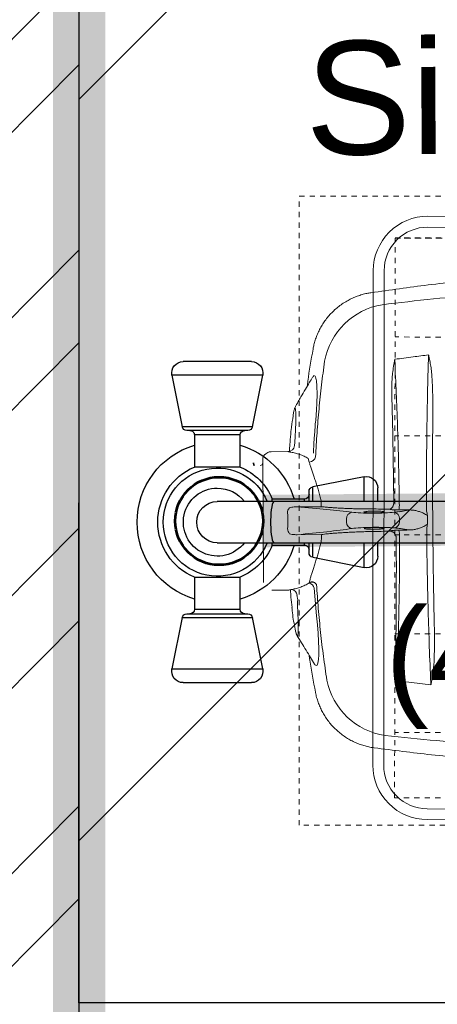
# Model space of a CAD drawing. Header units: inches. Extents: x 704 to 259546, y -107711 to 151004.
# Tile 52 of 208: x 127356 to 127364, y 20815 to 20834. Entities that reach past the tile are written whole.
import ezdxf

# ---------------------------------------------------------------- set-up
doc = ezdxf.new("R2010")
doc.units = ezdxf.units.IN
doc.header["$MEASUREMENT"] = 0
doc.linetypes.add('11aa1PB-bd$0$11aa1PB-af$0$TRATTEGGIATA', pattern=[0.75, 0.5, -0.25])
doc.linetypes.add('HIDDEN2', pattern=[0.1875, 0.125, -0.0625])
for name, color, linetype in [('A-FORMATEXT', 255, 'Continuous'), ('PP BALL VALVE', 7, 'Continuous'), ('TEXT50', 7, 'Continuous')]:
    doc.layers.add(name, color=color, linetype=linetype)
for name, color, linetype, lineweight in [('EQUIP DIM', 8, 'Continuous', 0), ('EQUIPMENT', 3, 'Continuous', 25), ('FLOOR RAISE', 4, 'Continuous', 5), ('PD_BRICK WALL_230', 4, 'Continuous', 50), ('PD_HATCH', 45, 'Continuous', 9), ('PP-Waste Pipe', 3, 'Continuous', 25)]:
    doc.layers.add(name, color=color, linetype=linetype, lineweight=lineweight)
doc.layers.add('FAINTEQUIP', color=7, linetype='Continuous', lineweight=0, true_color=0x4a4747)
doc.styles.get("Standard").update_dxf_attribs({"font": 'arial.ttf', "height": 6})

# ---------------------------------------------------------------- blocks, each defined once
blk = doc.blocks.new('SINK 510')
at = {"layer": 'EQUIPMENT', "color": 8, "lineweight": 0}
for p, q in [((168040.88, 33385.62), (168174.05, 33252.46)), ((168351.03, 33385.62), (168217.89, 33252.49)), ((168174.02, 33208.61), (168040.88, 33075.48)), ((168217.92, 33208.58), (168351.03, 33075.48))]:
    blk.add_line(p, q, dxfattribs=at)
at = {"layer": 'EQUIPMENT', "color": 8, "lineweight": 13}
blk.add_lwpolyline([(168421.34, 32955.56), (167970.55, 32955.56, -0.414214), (167920.96, 33005.15), (167920.96, 33455.95, -0.414214), (167970.55, 33505.54), (168421.34, 33505.54, -0.414214), (168470.96, 33455.93), (168470.96, 33005.18, -0.414214)], format="xyb", close=True, dxfattribs=at)
at = {"layer": 'EQUIPMENT', "color": 8, "lineweight": 0}
blk.add_lwpolyline([(168421.34, 32965.48), (167970.55, 32965.48, -0.414214), (167930.88, 33005.15), (167930.88, 33455.95, -0.414214), (167970.55, 33495.62), (168421.34, 33495.62, -0.414214), (168461.03, 33455.93), (168461.03, 33005.18, -0.414214)], format="xyb", close=True, dxfattribs=at)
at = {"layer": 'EQUIPMENT', "color": 8, "linetype": 'HIDDEN2', "lineweight": 0}
blk.add_lwpolyline([(167940.88, 33485.62), (167940.88, 32975.48), (168451.03, 32975.48), (168451.03, 33485.62)], close=True, dxfattribs=at)
for points in [[(168000.21, 33485.62), (168000.21, 32975.48)], [(168090.38, 33485.62), (168090.38, 32975.48)], [(168180.54, 33485.62), (168180.54, 32975.48)], [(168270.7, 33485.62), (168270.7, 32975.48)], [(168360.87, 33485.62), (168360.87, 32975.48)], [(167967.91, 33390.81), (168421.34, 33390.81)], [(167967.91, 33305.81), (168421.34, 33305.81)], [(167967.91, 33220.81), (168421.34, 33220.81)], [(167967.91, 33135.81), (168421.34, 33135.81)], [(167967.91, 33050.81), (168421.34, 33050.81)]]:
    blk.add_lwpolyline(points, dxfattribs=at)
at = {"layer": 'EQUIPMENT', "color": 8, "linetype": 'HIDDEN2'}
blk.add_lwpolyline([(168451.03, 33485.62), (168451.03, 32975.48)], dxfattribs=at)
at = {"layer": 'EQUIPMENT', "color": 8, "lineweight": 0}
for radius in [31.03, 26.35]:
    blk.add_circle((168195.98, 33230.52), radius, dxfattribs=at)
blk = doc.blocks.new('sfv')
at = {"layer": 'EQUIPMENT', "color": 8, "linetype": 'Continuous'}
for p, q in [((-10910.49, -25959.56), (-10910.49, -25955.65)), ((-10877.99, -25955.65), (-10877.99, -25959.56)), ((-10905.49, -25971.28), (-10905.49, -25960.42)), ((-10882.99, -25960.42), (-10882.99, -25971.28)), ((-10905.49, -26014.72), (-10905.49, -25971.28)), ((-10882.99, -25971.28), (-10882.99, -26014.72)), ((-10905.49, -26199.37), (-10905.49, -26014.72)), ((-10882.99, -26014.72), (-10882.99, -26199.37)), ((-10912.87, -26142.86), (-10905.49, -26142.86)), ((-10882.99, -26142.86), (-10875.61, -26142.86)), ((-10913.39, -26178.35), (-10919, -26150.34)), ((-10919, -26150.34), (-10905.49, -26150.34)), ((-10882.99, -26150.34), (-10869.49, -26150.34)), ((-10869.49, -26150.34), (-10875.09, -26178.35)), ((-10913.39, -26178.35), (-10905.49, -26178.35)), ((-10910.94, -26180.36), (-10905.49, -26180.36)), ((-10882.99, -26178.35), (-10875.09, -26178.35)), ((-10882.99, -26180.36), (-10877.54, -26180.36)), ((-10906.74, -26200.36), (-10906.74, -26182.86)), ((-10906.74, -26182.86), (-10905.49, -26182.86)), ((-10882.99, -26182.86), (-10881.74, -26182.86)), ((-10881.74, -26182.86), (-10881.74, -26200.36)), ((-10906.74, -26200.36), (-10905.49, -26200.36)), ((-10905.49, -26230.36), (-10905.49, -26199.37)), ((-10882.99, -26199.37), (-10882.99, -26230.36)), ((-10882.99, -26200.36), (-10881.74, -26200.36)), ((-10974.27, -26205.6), (-10946.25, -26211.21)), ((-10974.27, -26255.11), (-10974.27, -26205.6)), ((-10842.23, -26211.21), (-10814.22, -26205.6)), ((-10814.22, -26205.6), (-10814.22, -26255.11)), ((-10981.74, -26248.99), (-10981.74, -26211.73)), ((-10946.25, -26249.51), (-10946.25, -26211.21)), ((-10944.24, -26247.06), (-10944.24, -26213.66)), ((-10844.24, -26213.66), (-10844.24, -26247.06)), ((-10842.23, -26211.21), (-10842.23, -26249.51)), ((-10806.74, -26211.73), (-10806.74, -26248.99)), ((-10941.74, -26217.86), (-10924.24, -26217.86)), ((-10941.74, -26242.86), (-10941.74, -26217.86)), ((-10924.24, -26242.86), (-10924.24, -26217.86)), ((-10864.24, -26217.86), (-10846.74, -26217.86)), ((-10864.24, -26217.86), (-10864.24, -26242.86)), ((-10846.74, -26217.86), (-10846.74, -26242.86)), ((-10924.24, -26242.86), (-10941.74, -26242.86)), ((-10846.74, -26242.86), (-10864.24, -26242.86)), ((-10946.25, -26249.51), (-10974.27, -26255.11)), ((-10814.22, -26255.11), (-10842.23, -26249.51))]:
    blk.add_line(p, q, dxfattribs=at)
for points in [[(-10905.49, -25971.1), (-10905.51, -25971.09), (-10907.16, -25969.26), (-10908.52, -25967.2), (-10909.53, -25964.97), (-10910.19, -25962.6), (-10910.48, -25960.17), (-10910.38, -25957.72), (-10909.91, -25955.32), (-10909.07, -25953.01), (-10907.88, -25950.86), (-10906.37, -25948.91), (-10904.58, -25947.21), (-10902.54, -25945.8), (-10900.32, -25944.71), (-10897.94, -25943.97), (-10895.48, -25943.6), (-10893, -25943.6), (-10890.54, -25943.97), (-10888.17, -25944.71), (-10885.94, -25945.8), (-10883.9, -25947.21), (-10882.11, -25948.91), (-10880.6, -25950.86), (-10879.41, -25953.01), (-10878.57, -25955.32), (-10878.1, -25957.72), (-10878, -25960.17), (-10878.29, -25962.6), (-10878.95, -25964.97), (-10879.97, -25967.2), (-10881.32, -25969.26), (-10882.97, -25971.09), (-10882.99, -25971.1)], [(-10882.99, -26014.72), (-10883.18, -26015.08), (-10883.75, -26015.43), (-10884.68, -26015.75), (-10885.93, -26016.04), (-10887.46, -26016.28), (-10889.23, -26016.47), (-10891.16, -26016.6), (-10893.2, -26016.67), (-10895.28, -26016.67), (-10897.32, -26016.6), (-10899.26, -26016.47), (-10901.02, -26016.28), (-10902.55, -26016.04), (-10903.81, -26015.75), (-10904.73, -26015.43), (-10905.3, -26015.08), (-10905.49, -26014.72)], [(-10882.99, -26199.37), (-10883.18, -26199.73), (-10883.75, -26200.08), (-10884.68, -26200.4), (-10885.93, -26200.69), (-10887.46, -26200.93), (-10889.23, -26201.12), (-10891.16, -26201.25), (-10893.2, -26201.32), (-10895.28, -26201.32), (-10897.32, -26201.25), (-10899.26, -26201.12), (-10901.02, -26200.93), (-10902.55, -26200.69), (-10903.81, -26200.4), (-10904.73, -26200.08), (-10905.3, -26199.73), (-10905.49, -26199.37)]]:
    blk.add_lwpolyline(points, dxfattribs=at)
for centre, radius, start, end in [((-10894.24, -25956), 16.37, 33.4887, 145.4972), ((-10894.24, -25955.81), 16.24, 45.433, 145.8895), ((-10894.65, -25955.66), 15.84, 145.6855, 179.9516), ((-10894.24, -25960.56), 11.25, 0.6851, 179.3149), ((-10893.82, -25955.66), 15.83, 0.0295, 33.2904), ((-10894.24, -25971.41), 11.25, 0.6851, 179.3149), ((-10912.87, -26149.11), 6.25, 90, 191.3099), ((-10875.61, -26149.11), 6.25, 348.6901, 90), ((-10910.94, -26177.86), 2.5, 191.3099, 270), ((-10909.24, -26182.86), 2.5, 0, 90), ((-10879.24, -26182.86), 2.5, 90, 180), ((-10877.54, -26177.86), 2.5, 270, 348.6901), ((-10894.24, -26230.36), 43.75, 106.6015, 163.3985), ((-10894.24, -26230.36), 43.75, 16.6015, 73.3985), ((-10894.24, -26230.36), 32.5, 112.6199, 157.3801), ((-10894.24, -26230.36), 32.5, 22.6199, 67.3801), ((-10975.49, -26211.73), 6.25, 78.6901, 180), ((-10894.24, -26230.36), 29.49, 112.4264, 270), ((-10894.24, -26230.36), 29.49, 270, 67.5736), ((-10812.99, -26211.73), 6.25, 0, 101.3099), ((-10946.74, -26213.66), 2.5, 0, 78.6901), ((-10841.74, -26213.66), 2.5, 101.3099, 180), ((-10941.74, -26215.36), 2.5, 180, 270), ((-10894.24, -26230.36), 18.54, 127.3515, 0), ((-10894.24, -26230.36), 18.54, 0, 52.6485), ((-10846.74, -26215.36), 2.5, 270, 0), ((-10894.24, -26230.36), 11.25, 180, 0), ((-10941.74, -26245.36), 2.5, 90, 180), ((-10894.24, -26230.36), 43.75, 196.6015, 343.3985), ((-10894.24, -26230.36), 32.5, 202.6199, 270), ((-10894.24, -26230.36), 32.5, 270, 337.3801), ((-10846.74, -26245.36), 2.5, 0, 90), ((-10975.49, -26248.99), 6.25, 180, 281.3099), ((-10946.74, -26247.06), 2.5, 281.3099, 0), ((-10841.74, -26247.06), 2.5, 180, 258.6901), ((-10812.99, -26248.99), 6.25, 258.6901, 0)]:
    blk.add_arc(centre, radius, start, end, dxfattribs=at)
blk = doc.blocks.new('A$C1D4F2A26')
at = {"layer": 'EQUIPMENT', "color": 8, "elevation": -5.64}
blk.add_lwpolyline([(0.06, -4638.5), (749.88, -4638.51), (749.77, -5123.17), (-0.05, -5123.17)], close=True, dxfattribs=at)
at = {"layer": 'EQUIPMENT', "color": 8}
for name, p, xscale, yscale, zscale, rotation in [('SINK 510', (-17454.88, -94271.39, -5.64), -0.5315173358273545, 0.5315173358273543, 0.5315173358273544, 269.9481347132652), ('sfv', (23382.88, 4793.49, -5.64), -0.8888888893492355, 0.8888888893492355, 0.8888888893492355, 270.0000000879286)]:
    blk.add_blockref(name, p, dxfattribs=dict(at, xscale=xscale, yscale=yscale, zscale=zscale, rotation=rotation))
at = {"layer": 'EQUIP DIM', "color": 8, "insert": (737.13, -4653.72, -5.64), "char_height": 45, "width": 701.7323, "attachment_point": 3, "rotation": 0.3228}
blk.add_mtext('{\\H1.2222x;\\C256;Sink with veg prep table with undershelf\\P\\H0.81818x;(450WX750DX850H)}', dxfattribs=at)
blk = doc.blocks.new('GF')
at = {"layer": 'PD_HATCH'}
h = blk.add_hatch(dxfattribs=at)
h.set_pattern_fill('ANSI32', color=8, scale=10)
h.set_pattern_definition([(45, (-14275.403, 2047.8815), (-2.65165043, 2.65165043), []), (45, (-14273.6353, 2047.8815), (-2.65165043, 2.65165043), [])])
h.paths.add_polyline_path([(128238.35, 20697.635), (128071.85, 20697.635), (128071.85, 20688.635), (128238.35, 20688.635)])
h.paths.add_polyline_path([(128056.85, 20697.635), (128034.35, 20697.635), (128034.35, 20688.635), (128056.85, 20688.635)])
h.paths.add_polyline_path([(127914.35, 20697.635), (127891.85, 20697.635), (127891.85, 20688.635), (127914.35, 20688.635)])
h.paths.add_polyline_path([(127876.85, 20697.635), (127852.1, 20697.635), (127852.1, 20688.635), (127876.85, 20688.635)])
h.paths.add_polyline_path([(127721.478, 20697.635), (127707.35, 20697.635), (127707.35, 20688.635), (127732.1, 20688.635), (127732.1, 20697.635), (127725.978, 20697.635), (127725.978, 21016.634), (127721.478, 21016.634)])
h.paths.add_polyline_path([(127620.978, 21016.635), (127625.478, 21016.635), (127625.478, 20697.635), (127620.978, 20697.635)])
h.paths.add_polyline_path([(127338.35, 20688.635), (127363.1, 20688.635), (127363.1, 20697.635), (127356.978, 20697.635), (127356.978, 21016.635), (127332.978, 21016.635), (127332.978, 21012.135), (127352.478, 21012.135), (127352.478, 20697.635), (127338.35, 20697.635)])
h.paths.add_polyline_path([(127667.6, 20697.635), (127692.35, 20697.635), (127692.35, 20688.635), (127667.6, 20688.635)])
h.paths.add_polyline_path([(127547.6, 20697.635), (127522.85, 20697.635), (127522.85, 20688.635), (127547.6, 20688.635)])
h.paths.add_polyline_path([(127483.1, 20697.635), (127507.85, 20697.635), (127507.85, 20688.635), (127483.1, 20688.635)])
at = {"layer": 'PD_BRICK WALL_230', "color": 8, "lineweight": 30}
blk.add_lwpolyline([(127338.35, 20688.635), (127363.1, 20688.635), (127363.1, 20697.635), (127356.978, 20697.635), (127356.978, 21016.635), (127332.978, 21016.635), (127332.978, 21012.135), (127352.478, 21012.135), (127352.478, 20697.635), (127338.35, 20697.635), (127338.35, 20688.635)], dxfattribs=at)
at = {"layer": 'EQUIPMENT', "color": 8, "xscale": 0.03937002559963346, "yscale": 0.03937002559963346, "zscale": 0.03937002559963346}
blk.add_blockref('A$C1D4F2A26', (127356.978, 21016.635), dxfattribs=at)
blk = doc.blocks.new('GREASE TRAP')
at = {"linetype": 'Continuous', "lineweight": 0}
for p, q in [((192.73, 24.47), (194.13, 24.73)), ((194.13, 24.38), (192.86, 24.15)), ((194.13, 24.38), (194.13, 24.38)), ((130, 19.09), (196.04, 19.56)), ((199.64, 16.91), (199.05, 17.88)), ((125.95, 14.6), (126.02, 5.6)), ((200.21, 6.12), (200.15, 15.12)), ((101.47, 1.02), (101.53, 1.09)), ((105.08, 2.2), (104.82, 2.14)), ((106.09, 2.36), (105.08, 2.2)), ((105.88, 2.34), (105.46, 2.26)), ((155.69, 1.09), (155.78, -11.94)), ((170.69, -11.83), (170.6, 1.2)), ((203.42, 2.48), (203.82, 2.45)), ((221.19, 3.02), (217.77, 3.51)), ((221.19, 3.02), (221.46, 2.96)), ((194.63, -5.37), (196.53, -4.83)), ((71.3, -8.75), (71.3, -8.75)), ((86.29, -8.28), (86.29, -8.28)), ((112.29, -9.3), (127.01, -8.07)), ((129.86, -5.29), (131.76, -5.81)), ((255.13, -7.46), (255.13, -7.46)), ((155.78, -11.94), (153.24, -11.96)), ((173.24, -11.81), (170.69, -11.83)), ((164.21, -25.3), (162.46, -25.31)), ((167.66, -35.14), (167.66, -35.13)), ((41.53, -40.18), (41.52, -40.18)), ((285.35, -38.46), (285.34, -38.47)), ((157.58, -48.75), (157.74, -48.99)), ((169.26, -48.91), (169.42, -48.67)), ((164.28, -53.75), (162.79, -53.76))]:
    blk.add_line(p, q, dxfattribs=at)
at = {"linetype": 'Continuous', "lineweight": 0, "flags": 128}
blk.add_lwpolyline([(86.3, -8.3), (86.04, -8.45), (85.54, -9.06), (85.84, -9.59), (86.91, -10), (88.8, -10.3), (91.36, -10.48), (94.66, -10.52), (98.48, -10.42), (102.88, -10.18), (107.43, -9.81), (112.29, -9.3), (112.29, -9.3), (112.29, -9.3)], dxfattribs=at)
at = {"linetype": 'Continuous', "lineweight": 0}
for centre, radius, start, end in [((192.91, 23.98), 0.175, 100.4029, 181.3223), ((194.16, 20.94), 1.4, 180.4029, 270.4029), ((196.06, 16.06), 3.5, 31.3666, 90.4029), ((196.65, 15.09), 3.5, 0.4029, 31.3666), ((159.04, 1.73), 4.5, 91.4189, 129.5992), ((167.25, 1.79), 4.5, 51.2066, 89.3869), ((203.65, 5.92), 3.44, 176.6809, 266.091), ((122.99, 4.65), 3.47, 273.8373, 347.9506), ((125.77, -3.96), 4.3, 286.8246, 341.9182), ((198.25, -5.27), 3.62, 181.5877, 256.2115), ((85.35, -51.77), 37.74, 101.4742, 171.3433), ((241.68, -50.67), 37.74, 9.4629, 79.3311), ((162.42, -28.76), 3.45, 89.2499, 172.4858), ((164.3, -28.74), 3.45, 8.32, 91.5559), ((162.61, -50.36), 3.4, 191.9678, 273.0053), ((164.41, -50.35), 3.4, 267.8004, 348.838), ((155.3, -40.76), 13.01, 267.626, 282.6004), ((171.59, -40.63), 13.03, 258.2221, 273.1759), ((70.56, -69.04), 5.1, 342.0367, 342.3594)]:
    blk.add_arc(centre, radius, start, end, dxfattribs=at)
for centre, major_axis, start_param, end_param in [((165.7, 113.57), (-1.17, 166.9), 2.309725, 2.586364), ((159.02, 113.53), (-1.17, 166.9), 3.696821, 3.973461), ((158.43, -40.21), (-0.1, 14), 3.824132, 5.727956), ((168.44, -40.14), (-0.1, 14), 0.555229, 2.459054), ((164.29, -115.13), (-0.58, 82.6), 0.682539, 0.730265), ((163.64, -115.14), (-0.58, 82.6), 5.55292, 5.600646), ((158.37, -45.81), (-0.07, 10.5), 3.449035, 3.871858), ((168.58, -45.74), (-0.07, 10.5), 2.411328, 2.834153)]:
    blk.add_ellipse(centre, major_axis=major_axis, ratio=0.087489, start_param=start_param, end_param=end_param, dxfattribs=at)
for points, knots in [([(126.02, 5.6), (126.09, 5.34), (126.13, 5.18), (126.25, 4.67), (126.31, 4.33), (126.38, 3.92)], [0, 0, 0, 0, 0.5, 0.5, 1, 1, 1, 1]), ([(167.3, 6.29), (165.92, 6.12), (164.52, 6.03), (161.7, 6.01), (160.31, 6.08), (158.92, 6.23)], [0, 0, 0, 0, 0.5, 0.5, 1, 1, 1, 1]), ([(170.6, 1.2), (170.6, 1.71), (170.59, 2.65), (170.44, 4.02), (170.19, 4.87), (170.07, 5.29)], [0, 0, 0, 0, 0.374373, 0.684718, 1, 1, 1, 1]), ([(199.87, 4.44), (199.93, 4.85), (200, 5.19), (200.1, 5.7), (200.14, 5.86), (200.21, 6.12)], [0, 0, 0, 0, 0.5, 0.5, 1, 1, 1, 1]), ([(101.52, 1.09), (100.26, 0.3), (97.71, -1.29), (93.81, -3.69), (90, -6.02), (87.5, -7.55), (86.31, -8.27)], [0, 0, 0, 0, 0.2528454, 0.5089886, 0.7672662, 1, 1, 1, 1]), ([(122.45, 1.12), (122.45, 1.12), (121.38, 0.58), (118.79, 1.17), (115.38, 0.72), (112.05, 0.67), (109.07, 0.56), (106.46, 0.53), (104.35, 0.54), (102.74, 0.61), (101.74, 0.74), (101.3, 0.87), (101.43, 0.98), (101.47, 1.02)], [0, 0, 0, 0, 0.000001, 0.102794, 0.208141, 0.312848, 0.420372, 0.524648, 0.631769, 0.736112, 0.843311, 0.947618, 1, 1, 1, 1]), ([(104.82, 2.16), (104.55, 2.1), (103.84, 1.96), (103.07, 1.76), (102.37, 1.52), (101.91, 1.34), (101.6, 1.15), (101.52, 1.1)], [0, 0, 0, 0, 0.216023, 0.560392, 0.763973, 0.942309, 1, 1, 1, 1]), ([(116.76, 3.87), (116.16, 3.83), (112.47, 3.6), (109, 2.92), (106.09, 2.36)], [0, 0, 0, 0, 0.163282, 1, 1, 1, 1]), ([(126.23, 4.72), (126.13, 4.71), (126.03, 4.7), (125.93, 4.7), (124.7, 4.62), (121.64, 4.44), (118.59, 4.07), (116.77, 3.85)], [-0.033141, -0.033141, -0.033141, -0.033141, 0, 0, 0, 0.400839, 1, 1, 1, 1]), ([(123.22, 1.19), (122.97, 1.16), (122.71, 1.12), (122.45, 1.12), (122.45, 1.12)], [0, 0, 0, 0, 0.9999461, 1, 1, 1, 1]), ([(126.38, 3.92), (126.52, 3.11), (126.69, 2.31), (127.11, 0.73), (127.36, -0.05), (127.94, -1.59), (128.26, -2.35), (129, -3.84), (129.41, -4.58), (129.86, -5.29)], [0, 0, 0, 0, 0.25, 0.25, 0.5, 0.5, 0.75, 0.75, 1, 1, 1, 1]), ([(156.17, 5.2), (156.04, 4.72), (155.68, 3.37), (155.69, 1.99), (155.69, 1.09)], [0, 0, 0, 0, 0.3484193, 1, 1, 1, 1]), ([(196.53, -4.83), (196.97, -4.1), (197.36, -3.36), (198.08, -1.86), (198.39, -1.09), (198.95, 0.45), (199.19, 1.24), (199.58, 2.82), (199.75, 3.63), (199.87, 4.44)], [0, 0, 0, 0, 0.25, 0.25, 0.5, 0.5, 0.75, 0.75, 1, 1, 1, 1]), ([(209.48, 4.5), (207.65, 4.7), (204.6, 5.02), (201.53, 5.16), (200.3, 5.22)], [0, 0, 0, 0, 0.598702, 1, 1, 1, 1]), ([(203.82, 2.45), (204.95, 2.38), (207.23, 2.23), (210.53, 2.05), (213.64, 1.92), (216.43, 1.84), (218.87, 1.82), (220.84, 1.85), (222.33, 1.93), (223.26, 2.06), (223.62, 2.24), (223.4, 2.47), (222.63, 2.73), (221.68, 2.92), (221.19, 3.02)], [0, 0, 0, 0, 0.0820775, 0.1665466, 0.2486247, 0.333071, 0.415408, 0.5001276, 0.5825184, 0.6672865, 0.7498339, 0.8347659, 0.9162327, 1, 1, 1, 1]), ([(217.77, 3.51), (215.81, 3.85), (213.11, 4.33), (210.26, 4.47), (209.48, 4.51)], [0, 0, 0, 0, 0.7275248, 1, 1, 1, 1]), ([(240.05, -7.16), (239.14, -6.62), (237.02, -5.36), (233.49, -3.26), (229.31, -0.76), (226.34, 1.01), (223.42, 2.41)], [0, 0, 0, 0, 0.179067, 0.418189, 0.690626, 1, 1, 1, 1]), ([(255.13, -7.42), (249.39, -6.4), (242.78, -5.22), (236.12, -4.41), (235.24, -4.3)], [0, 0, 0, 0, 0.868162, 1, 1, 1, 1]), ([(71.29, -8.7), (71.22, -8.71), (70.27, -8.86), (68.47, -9.33), (65.89, -10.12), (63.38, -11.12), (60.94, -12.29), (58.51, -13.69), (56.13, -15.31), (53.84, -17.17), (51.72, -19.17), (49.79, -21.31), (48.05, -23.56), (46.51, -25.91), (45.16, -28.33), (44.01, -30.83), (43.06, -33.37), (42.31, -35.94), (41.79, -38.22), (41.6, -39.64), (41.53, -40.18)], [0, 0, 0, 0, 0.0043, 0.062427, 0.120682, 0.179038, 0.237474, 0.295974, 0.360442, 0.424188, 0.487097, 0.549223, 0.610606, 0.671276, 0.731251, 0.79054, 0.849146, 0.907063, 0.964275, 1, 1, 1, 1]), ([(91.16, -5.31), (90.27, -5.43), (83.62, -6.33), (77.02, -7.61), (71.29, -8.71)], [0, 0, 0, 0, 0.132817, 1, 1, 1, 1]), ([(77.84, -14.79), (82.06, -14.17), (90.5, -12.93), (103.28, -11.43), (116.13, -10.17), (124.74, -9.56), (129.05, -9.26)], [0, 0, 0, 0, 0.249503, 0.499006, 0.749503, 1, 1, 1, 1]), ([(131.76, -5.81), (132.33, -5.95), (133.47, -6.25), (135.44, -6.86), (137.59, -7.57), (139.92, -8.34), (142.38, -9.14), (144.97, -9.95), (147.71, -10.72), (150.48, -11.41), (152.36, -11.78), (153.24, -11.96)], [0, 0, 0, 0, 0.110862, 0.221742, 0.336208, 0.450686, 0.561628, 0.67257, 0.786427, 0.900273, 1, 1, 1, 1]), ([(173.24, -11.81), (174.11, -11.63), (175.97, -11.24), (178.67, -10.52), (181.39, -9.72), (183.99, -8.87), (186.46, -8.03), (188.75, -7.23), (190.88, -6.5), (192.88, -5.84), (194.04, -5.53), (194.63, -5.37)], [0, 0, 0, 0, 0.099727, 0.210626, 0.321535, 0.435425, 0.549315, 0.660296, 0.771268, 0.885644, 1, 1, 1, 1]), ([(197.39, -8.78), (201.68, -9.02), (210.27, -9.5), (223.12, -10.58), (235.93, -11.9), (244.43, -13.02), (248.67, -13.58)], [0, 0, 0, 0, 0.249503, 0.499005, 0.749503, 1, 1, 1, 1]), ([(199.41, -7.57), (201.87, -7.7), (204.32, -7.86), (208.01, -8.11), (209.85, -8.24), (212, -8.41), (213.07, -8.49), (213.53, -8.53), (213.84, -8.55), (213.99, -8.57), (214.14, -8.58)], [0, 0, 0, 0, 0.5, 0.5, 0.75, 0.875, 0.9375, 0.96875, 0.96875, 1, 1, 1, 1]), ([(214.14, -8.58), (214.14, -8.58), (215.41, -8.57), (217.96, -9.02), (221.96, -9.23), (226.08, -9.48), (230.08, -9.57), (233.63, -9.55), (236.57, -9.4), (238.85, -9.12), (240.36, -8.73), (241, -8.21), (240.92, -7.7), (240.28, -7.34), (240.06, -7.21)], [0, 0, 0, 0, 0.000001, 0.077483, 0.156444, 0.251386, 0.349178, 0.444652, 0.543049, 0.640373, 0.740767, 0.840327, 0.943106, 1, 1, 1, 1]), ([(214.14, -8.58), (214.14, -8.58), (214.14, -8.58), (214.14, -8.58), (214.14, -8.58), (214.14, -8.58), (214.14, -8.58)], [0, 0, 0, 0, 0.000000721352, 0.000000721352, 0.000000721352, 0.000001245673, 0.000001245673, 0.000001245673, 0.000001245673]), ([(214.14, -8.58), (214.14, -8.58), (214.14, -8.58), (214.14, -8.58), (214.14, -8.58), (214.14, -8.58)], [0, 0, 0, 0, 0.341802, 0.948176, 1, 1, 1, 1]), ([(285.34, -38.47), (285.22, -37.75), (284.97, -36.13), (284.34, -33.68), (283.51, -31.11), (282.48, -28.6), (281.23, -26.1), (279.75, -23.62), (278.04, -21.21), (276.17, -18.98), (274.15, -16.92), (272.01, -15.05), (269.75, -13.37), (267.41, -11.88), (264.99, -10.58), (262.51, -9.47), (259.98, -8.57), (257.53, -7.86), (255.9, -7.55), (255.14, -7.41)], [0, 0, 0, 0, 0.047522, 0.105774, 0.164129, 0.222565, 0.281067, 0.345588, 0.409388, 0.472348, 0.534521, 0.59595, 0.656664, 0.716682, 0.776014, 0.834663, 0.892623, 0.94988, 1, 1, 1, 1]), ([(155.78, -11.94), (155.91, -12.99), (156.12, -14.73), (156.37, -17.57), (156.58, -20.18), (156.77, -22.99), (156.94, -25.96), (157.09, -29.04), (157.21, -32.22), (157.32, -35.53), (157.37, -37.8), (157.39, -38.94)], [0, 0, 0, 0, 0.1578809, 0.261641, 0.3654014, 0.4721602, 0.5789187, 0.6826798, 0.7864408, 0.8932205, 1, 1, 1, 1]), ([(169.47, -38.85), (169.48, -37.2), (169.5, -34.44), (169.58, -30.7), (169.67, -27.55), (169.79, -24.49), (169.93, -21.58), (170.09, -18.86), (170.27, -16.32), (170.47, -13.94), (170.62, -12.54), (170.69, -11.83)], [0, 0, 0, 0, 0.155431, 0.25949, 0.363548, 0.470649, 0.57775, 0.681803, 0.785857, 0.892928, 1, 1, 1, 1]), ([(158.96, -45.4), (158.91, -45.21), (158.81, -44.83), (158.68, -43.59), (158.59, -42), (158.56, -40.43), (158.56, -38.86), (158.6, -37.36), (158.7, -36.03), (158.79, -35.26), (158.85, -35.15), (158.86, -35.14)], [0, 0, 0, 0, 0.12873, 0.257, 0.385041, 0.513034, 0.593354, 0.721934, 0.850956, 0.980313, 1, 1, 1, 1]), ([(158.86, -35.14), (158.9, -35.02), (159, -34.75), (159.15, -35.07), (159.3, -35.93), (159.41, -37.28), (159.48, -38.78), (159.49, -39.79), (159.5, -40.2)], [0, 0, 0, 0, 0.154069, 0.335329, 0.515993, 0.696154, 0.875964, 1, 1, 1, 1]), ([(167.8, -45.39), (167.77, -45.35), (167.69, -45.24), (167.57, -44.4), (167.45, -43.03), (167.39, -41.51), (167.37, -39.92), (167.38, -38.32), (167.44, -36.72), (167.55, -35.47), (167.65, -35.1), (167.69, -34.91)], [0, 0, 0, 0, 0.060949, 0.185979, 0.310678, 0.434944, 0.512561, 0.636279, 0.760031, 0.884003, 1, 1, 1, 1]), ([(167.69, -34.91), (167.7, -34.9), (167.75, -34.64), (167.86, -34.7), (168.02, -35.16), (168.16, -36.26), (168.27, -37.77), (168.31, -39.15), (168.32, -39.95), (168.32, -40.14)], [0, 0, 0, 0, 0.0125521, 0.1986893, 0.3850478, 0.5712562, 0.7570178, 0.9421233, 1, 1, 1, 1]), ([(41.54, -40.18), (40.23, -50.39), (37.53, -71.48), (34.64, -103.57), (32.78, -130.21), (32.28, -145.94), (32.31, -145.02)], [0, 0, 0, 0, 0.27832, 0.574596, 0.870871, 1, 1, 1, 1]), ([(159.5, -40.2), (159.5, -40.39), (159.5, -41.17), (159.49, -41.94), (159.46, -42.76), (159.44, -43), (159.43, -43.24)], [0, 0, 0, 0, 0.170805, 0.715603, 0.716948, 1, 1, 1, 1]), ([(168.32, -40.14), (168.32, -40.56), (168.32, -41.58), (168.27, -43.1), (168.18, -44.48), (168.04, -45.34), (167.91, -45.67), (167.83, -45.46), (167.8, -45.39)], [0, 0, 0, 0, 0.132098, 0.323567, 0.515414, 0.707812, 0.900839, 1, 1, 1, 1]), ([(296.03, -143.22), (296.03, -143.22), (295.35, -128.36), (293.11, -101.76), (289.78, -69.71), (286.78, -48.66), (285.32, -38.47)], [0, 0, 0, 0, 0.128959, 0.425292, 0.721626, 1, 1, 1, 1]), ([(43.22, -101.3), (43.83, -92.06), (44.54, -82.84), (46.15, -64.44), (47.04, -55.26), (48.04, -46.09)], [0, 0, 0, 0, 0.5, 0.5, 1, 1, 1, 1]), ([(159.43, -43.24), (159.42, -43.49), (159.38, -44.25), (159.27, -45.08), (159.12, -45.64), (159.02, -45.48), (158.96, -45.4)], [0, 0, 0, 0, 0.138475, 0.425595, 0.712972, 1, 1, 1, 1]), ([(278.91, -44.47), (280.03, -53.62), (281.06, -62.79), (282.92, -81.17), (283.76, -90.37), (284.5, -99.6)], [0, 0, 0, 0, 0.5, 0.5, 1, 1, 1, 1]), ([(154.76, -53.76), (148.84, -53.77), (142.93, -53.76), (131.15, -53.68), (125.27, -53.61), (113.57, -53.42), (107.75, -53.29), (96.22, -52.99), (90.5, -52.81), (84.82, -52.6)], [0, 0, 0, 0, 0.25, 0.25, 0.5, 0.5, 0.75, 0.75, 1, 1, 1, 1]), ([(98.53, -51.82), (96.25, -51.77), (93.99, -51.74), (90.59, -51.74), (89.46, -51.74), (87.2, -51.78), (86.07, -51.81), (84.94, -51.87)], [0, 0, 0, 0, 0.5, 0.5, 0.75, 0.75, 1, 1, 1, 1]), ([(154.3, -52), (154.53, -51.98), (154.75, -51.93), (155.18, -51.81), (155.39, -51.73), (155.78, -51.53), (155.97, -51.42), (156.32, -51.17), (156.48, -51.03), (156.77, -50.73), (156.91, -50.56), (157.13, -50.23), (157.23, -50.05), (157.39, -49.69), (157.45, -49.51), (157.52, -49.23), (157.54, -49.13), (157.57, -48.94), (157.58, -48.84), (157.58, -48.75)], [0, 0, 0, 0, 0.125, 0.125, 0.25, 0.25, 0.375, 0.375, 0.5, 0.5, 0.625, 0.625, 0.75, 0.75, 0.875, 0.875, 0.9375, 0.9375, 1, 1, 1, 1]), ([(157.74, -48.99), (157.78, -49.07), (157.83, -49.24), (157.92, -49.75), (157.96, -50.08), (158.03, -50.89), (158.07, -51.34), (158.11, -52.36), (158.13, -52.9), (158.14, -53.46)], [0, 0, 0, 0, 0.25, 0.25, 0.5, 0.5, 0.75, 0.75, 1, 1, 1, 1]), ([(168.93, -53.38), (168.93, -52.82), (168.94, -52.29), (168.97, -51.27), (168.99, -50.81), (169.05, -50), (169.09, -49.67), (169.17, -49.16), (169.22, -48.99), (169.26, -48.91)], [0, 0, 0, 0, 0.25, 0.25, 0.5, 0.5, 0.75, 0.75, 1, 1, 1, 1]), ([(172.83, -50.67), (172.61, -50.66), (172.39, -50.64), (171.95, -50.56), (171.74, -50.51), (171.33, -50.4), (171.14, -50.33), (170.78, -50.17), (170.61, -50.09), (170.31, -49.9), (170.17, -49.8), (169.93, -49.59), (169.82, -49.48), (169.65, -49.26), (169.58, -49.14), (169.5, -48.96), (169.47, -48.91), (169.44, -48.79), (169.43, -48.72), (169.42, -48.67)], [0, 0, 0, 0, 0.125, 0.125, 0.25, 0.25, 0.375, 0.375, 0.5, 0.5, 0.625, 0.625, 0.75, 0.75, 0.875, 0.875, 0.9375, 0.9375, 1, 1, 1, 1]), ([(242.21, -51.5), (236.54, -51.79), (230.82, -52.05), (219.3, -52.51), (213.5, -52.72), (201.82, -53.07), (195.93, -53.22), (184.14, -53.47), (178.23, -53.57), (172.31, -53.64)], [0, 0, 0, 0, 0.25, 0.25, 0.5, 0.5, 0.75, 0.75, 1, 1, 1, 1]), ([(173.03, -50.68), (177.65, -50.63), (182.28, -50.58), (191.51, -50.45), (196.12, -50.38), (209.94, -50.14), (219.13, -49.94), (228.3, -49.7)], [0, 0, 0, 0, 0.25, 0.25, 0.5, 0.5, 1, 1, 1, 1]), ([(228.3, -49.7), (230.61, -49.64), (232.91, -49.61), (236.37, -49.66), (237.53, -49.69), (239.25, -49.77), (239.83, -49.81), (240.98, -49.89), (241.55, -49.95), (242.12, -50.02)], [0, 0, 0, 0, 0.5, 0.5, 0.75, 0.75, 0.875, 0.875, 1, 1, 1, 1]), ([(158.21, -59.16), (158.25, -58.78), (158.29, -58.43), (158.37, -57.77), (158.41, -57.46), (158.53, -56.63), (158.62, -56.17), (158.72, -55.81)], [0, 0, 0, 0, 0.25, 0.25, 0.5, 0.5, 1, 1, 1, 1]), ([(168.38, -55.75), (168.48, -56.1), (168.57, -56.56), (168.71, -57.39), (168.76, -57.69), (168.84, -58.35), (168.89, -58.71), (168.93, -59.09)], [0, 0, 0, 0, 0.5, 0.5, 0.75, 0.75, 1, 1, 1, 1]), ([(158.21, -59.16), (158.2, -59.82), (158.26, -60.48), (158.44, -61.78), (158.58, -62.42), (158.91, -63.7), (159.11, -64.33), (159.45, -65.27), (159.57, -65.58), (159.84, -66.19), (159.98, -66.5), (160.15, -66.79)], [0, 0, 0, 0, 0.25, 0.25, 0.5, 0.5, 0.75, 0.75, 0.875, 0.875, 1, 1, 1, 1]), ([(167.1, -66.74), (167.27, -66.45), (167.41, -66.14), (167.66, -65.52), (167.78, -65.21), (168.11, -64.27), (168.29, -63.64), (168.61, -62.36), (168.73, -61.71), (168.91, -60.41), (168.95, -59.75), (168.93, -59.09)], [0, 0, 0, 0, 0.125, 0.125, 0.25, 0.25, 0.5, 0.5, 0.75, 0.75, 1, 1, 1, 1]), ([(81.31, -70.3), (93.99, -69.76), (106.82, -69.32), (123.07, -68.91), (126.33, -68.83), (132.85, -68.69), (136.11, -68.62), (145.91, -68.45), (152.46, -68.37), (159.02, -68.31)], [0, 0, 0, 0, 0.5, 0.5, 0.625, 0.625, 0.75, 0.75, 1, 1, 1, 1]), ([(160.15, -66.79), (160.34, -67.12), (160.52, -67.45), (160.89, -68.1), (161.08, -68.43), (161.26, -68.76)], [0, 0, 0, 0, 0.5, 0.5, 1, 1, 1, 1]), ([(167.1, -66.74), (166.92, -67.07), (166.74, -67.4), (166.38, -68.06), (166.2, -68.39), (166.02, -68.72)], [0, 0, 0, 0, 0.5, 0.5, 1, 1, 1, 1]), ([(168.25, -68.24), (171.54, -68.23), (174.82, -68.22), (181.39, -68.21), (184.67, -68.22), (194.49, -68.25), (201, -68.3), (220.43, -68.52), (233.25, -68.78), (245.94, -69.14)], [0, 0, 0, 0, 0.125, 0.125, 0.25, 0.25, 0.5, 0.5, 1, 1, 1, 1]), ([(75.42, -70.61), (75.38, -70.6), (75.33, -70.58), (75.29, -70.57), (75.28, -70.57), (75.27, -70.56), (75.26, -70.56)], [0, 0, 0, 0, 0.0002012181, 0.0002012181, 0.0002012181, 0.0002381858, 0.0002381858, 0.0002381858, 0.0002381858]), ([(75.43, -70.58), (75.38, -70.58), (75.34, -70.57), (75.29, -70.56), (75.28, -70.56), (75.27, -70.56), (75.26, -70.56)], [0, 0, 0, 0, 0.0002027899, 0.0002027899, 0.0002027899, 0.000241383, 0.000241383, 0.000241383, 0.000241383]), ([(81.28, -71.66), (80.3, -71.51), (79.32, -71.34), (77.85, -71.08), (77.37, -70.99), (76.63, -70.86), (76.39, -70.81), (76.03, -70.74), (75.9, -70.72), (75.72, -70.68), (75.66, -70.67), (75.54, -70.64), (75.48, -70.63), (75.42, -70.61)], [0, 0, 0, 0, 0.5, 0.5, 0.75, 0.75, 0.875, 0.875, 0.9375, 0.9375, 0.96875, 0.96875, 1, 1, 1, 1]), ([(108.95, -72.36), (106.63, -72.42), (104.32, -72.46), (99.69, -72.5), (97.38, -72.5), (92.76, -72.45), (90.46, -72.4), (87, -72.23), (85.85, -72.16), (84.13, -72.01), (83.56, -71.96), (82.42, -71.83), (81.85, -71.76), (81.28, -71.66)], [0, 0, 0, 0, 0.25, 0.25, 0.5, 0.5, 0.75, 0.75, 0.875, 0.875, 0.9375, 0.9375, 1, 1, 1, 1]), ([(218.34, -71.59), (209.25, -71.52), (200.14, -71.48), (181.9, -71.47), (172.77, -71.5), (159.07, -71.6), (154.5, -71.64), (145.37, -71.74), (140.81, -71.8), (127.14, -72), (118.04, -72.16), (108.95, -72.36)], [0, 0, 0, 0, 0.25, 0.25, 0.5, 0.5, 0.625, 0.625, 0.75, 0.75, 1, 1, 1, 1]), ([(245.99, -70.51), (245.43, -70.61), (244.86, -70.69), (243.71, -70.83), (243.14, -70.9), (241.42, -71.06), (240.28, -71.15), (236.83, -71.37), (234.53, -71.45), (229.92, -71.57), (227.6, -71.6), (222.97, -71.62), (220.66, -71.61), (218.34, -71.59)], [0, 0, 0, 0, 0.0625, 0.0625, 0.125, 0.125, 0.25, 0.25, 0.5, 0.5, 0.75, 0.75, 1, 1, 1, 1]), ([(251.88, -69.37), (251.82, -69.39), (251.75, -69.4), (251.63, -69.43), (251.57, -69.44), (251.39, -69.48), (251.27, -69.51), (250.9, -69.58), (250.66, -69.63), (249.92, -69.78), (249.43, -69.87), (247.96, -70.15), (246.98, -70.33), (245.99, -70.51)], [0, 0, 0, 0, 0.03125, 0.03125, 0.0625, 0.0625, 0.125, 0.125, 0.25, 0.25, 0.5, 0.5, 1, 1, 1, 1]), ([(251.88, -69.37), (251.92, -69.35), (251.96, -69.34), (252, -69.32), (252.01, -69.32), (252.02, -69.32), (252.03, -69.32)], [0, 0, 0, 0, 0.0001941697, 0.0001941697, 0.0001941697, 0.0002311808, 0.0002311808, 0.0002311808, 0.0002311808])]:
    blk.add_open_spline(points, degree=3, knots=knots, dxfattribs=at)
for points in [[(157.39, -38.94), (157.46, -42.21), (157.52, -45.48), (157.58, -48.75)], [(169.42, -48.67), (169.43, -45.39), (169.45, -42.12), (169.47, -38.85)], [(76.62, -58.67), (76.86, -56.58), (77.09, -54.5), (77.32, -52.42)], [(84.94, -51.87), (82.41, -52), (79.87, -52.19), (77.32, -52.42)], [(84.82, -52.6), (82.36, -52.52), (79.85, -52.46), (77.32, -52.42)], [(153.98, -52.02), (135.42, -52.1), (116.93, -52.03), (98.53, -51.82)], [(154.3, -52), (154.19, -52.01), (154.09, -52.02), (153.98, -52.02)], [(172.83, -50.67), (172.9, -50.68), (172.96, -50.68), (173.03, -50.68)], [(242.12, -50.02), (244.66, -50.32), (247.19, -50.75), (249.7, -51.21)], [(249.7, -51.21), (247.17, -51.28), (244.67, -51.38), (242.21, -51.5)], [(249.7, -51.21), (250.07, -54.49), (250.47, -57.78), (250.94, -61.06)], [(158.14, -53.46), (158.16, -55.36), (158.19, -57.26), (158.21, -59.16)], [(168.93, -59.09), (168.93, -57.18), (168.93, -55.28), (168.93, -53.38)], [(75.26, -70.56), (75.73, -66.6), (76.18, -62.63), (76.62, -58.67)], [(250.94, -61.06), (251.29, -63.81), (251.64, -66.57), (252.03, -69.32)], [(159.02, -68.31), (159.76, -68.47), (160.51, -68.62), (161.26, -68.76)], [(168.25, -68.24), (167.51, -68.41), (166.76, -68.57), (166.02, -68.72)], [(75.26, -70.56), (77.3, -70.49), (79.32, -70.4), (81.31, -70.3)], [(166.02, -68.72), (164.43, -68.73), (162.85, -68.74), (161.26, -68.76)], [(245.94, -69.14), (247.95, -69.21), (249.98, -69.27), (252.03, -69.32)]]:
    blk.add_open_spline(points, degree=3, dxfattribs=at)
at = {"layer": 'FAINTEQUIP', "color": 4, "linetype": '11aa1PB-bd$0$11aa1PB-af$0$TRATTEGGIATA'}
blk.add_lwpolyline([(0, -404), (0, 0), (337, 0), (337, -404), (0, -404)], dxfattribs=at)
at = {"layer": 'TEXT50'}
blk.add_arc((127.46, -6.87), 2.87, 303.7461, 33.3547, dxfattribs=at)

msp = doc.modelspace()

# ---------------------------------------------------------------- hatches: boundary and pattern name
at = {"layer": 'FLOOR RAISE'}
h = msp.add_hatch(dxfattribs=at)
h.set_pattern_fill('ANSI31', color=256, scale=80)
h.set_pattern_definition([(45, (996.19, 0), (-7.0710678, 7.0710678), [])])
h.paths.add_polyline_path([(127356.978, 20697.635), (127356.979, 21010.73), (127506.35, 21010.73), (127506.35, 20998.635), (127524.76, 20998.635), (127524.76, 21010.729), (127620.978, 21010.729), (127620.978, 20697.635), (127522.85, 20697.635), (127522.856, 20706.63), (127507.85, 20706.63), (127507.85, 20697.635), (127363.1, 20697.635)])

# ---------------------------------------------------------------- linework, layer by layer
at = {"layer": 'A-FORMATEXT', "color": 3, "lineweight": 53, "const_width": 1, "elevation": -0.222}
msp.add_lwpolyline([(127360.491, 20824.126), (127367.557, 20824.181)], dxfattribs=at)
at = {"layer": 'A-FORMATEXT', "color": 3, "lineweight": 53}
msp.add_circle((127359.651, 20824.126, -0.222), 0.839, dxfattribs=at)
at = {"layer": 'FLOOR RAISE', "const_width": 1}
msp.add_lwpolyline([(127363.1, 20697.635), (127356.978, 20697.635), (127356.979, 21010.73), (127506.35, 21010.73), (127506.35, 20998.635), (127524.76, 20998.635), (127524.76, 21010.729), (127620.978, 21010.729), (127620.978, 20697.635), (127522.85, 20697.635), (127522.856, 20706.63), (127507.85, 20706.63), (127507.85, 20697.635), (127363.1, 20697.635)], dxfattribs=at)
at = {"layer": 'PP BALL VALVE', "lineweight": 53}
msp.add_circle((130061.482, 21646.646), 129357.588, dxfattribs=at)

# ---------------------------------------------------------------- block references
at = {"lineweight": 53}
msp.add_blockref('GF', (0, 0), dxfattribs=at)
at = {"layer": 'PP-Waste Pipe', "ltscale": 0.25, "xscale": 0.03560830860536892, "yscale": 0.03560830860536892, "zscale": 0.03560830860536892, "rotation": 89.9999999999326}
msp.add_blockref('GREASE TRAP', (127361.179, 20818.321, -0.222), dxfattribs=at)

doc.saveas('drawing.dxf')
